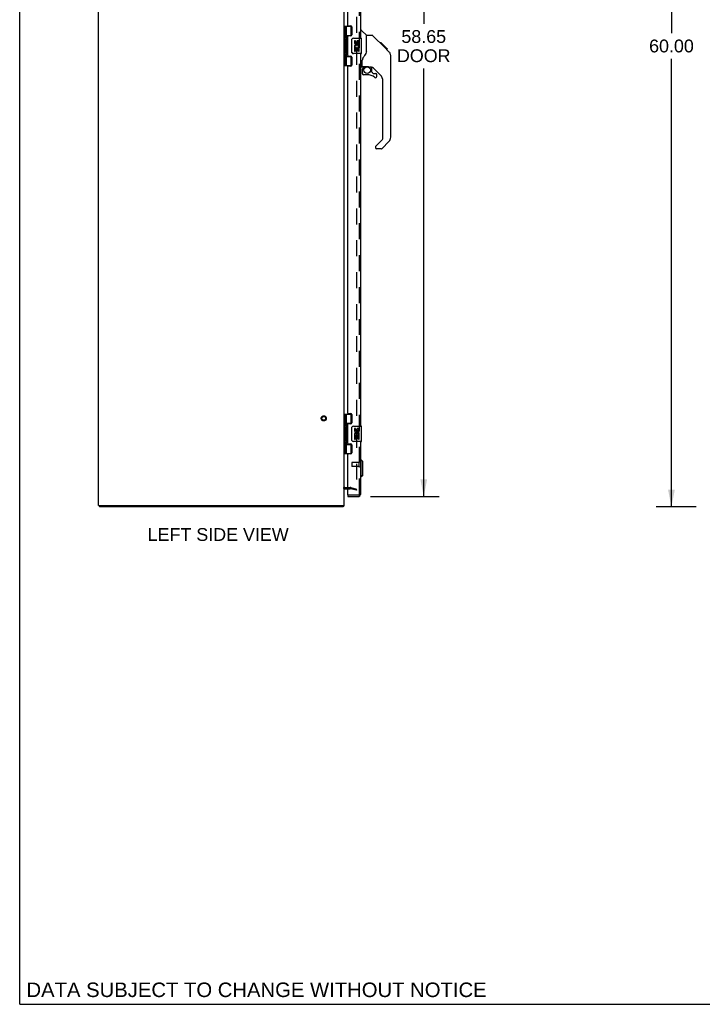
# Model space of a CAD drawing. Header units: inches. Extents: x 0 to 189, y 0 to 122.
# Tile 1 of 9: x 0 to 44, y 0 to 64. Entities that reach past the tile are written whole.
import ezdxf

# ---------------------------------------------------------------- set-up
doc = ezdxf.new("R2010")
doc.units = ezdxf.units.IN
doc.header["$LTSCALE"] = 10.388889
doc.header["$MEASUREMENT"] = 0
doc.linetypes.add('HIDDEN', pattern=[0.2, 0.1, -0.1])
doc.layers.get('0').update_dxf_attribs({"linetype": 'CONTINUOUS'})
for name, color, linetype in [('DEFAULT_2', 8, 'HIDDEN'), ('DIMENSIONS', 7, 'CONTINUOUS'), ('DOOR_ASSEMBLY', 7, 'CONTINUOUS')]:
    doc.layers.add(name, color=color, linetype=linetype)
doc.styles.get("Standard").update_dxf_attribs({"font": 'arial.ttf'})
doc.dimstyles.new('DIMSTYLE_1', dxfattribs={"dimtxt": 0.833333, "dimasz": 1.111111, "dimexe": 0.09, "dimexo": 0.07, "dimgap": 0.0375, "dimtad": 0, "dimtih": 1, "dimtoh": 1, "dimzin": 4, "dimdsep": 46, "dimtxsty": 'Standard', "dimblk": '_FILLED', "dimblk1": '_FILLED', "dimblk2": '_FILLED', "dimcen": 0.09, "dimadec": 3, "dimazin": 1, "dimtfac": 1, "dimtdec": 3, "dimtofl": 0, "dimtmove": 0, "dimatfit": 3, "dimldrblk": '_FILLED', "dimfxl": 0, "dimtolj": 1, "dimtzin": 4, "dimarcsym": 0})

# ---------------------------------------------------------------- blocks, each defined once
blk = doc.blocks.new('_FILLED')
at = {"color": 0, "linetype": 'ByBlock'}
blk.add_solid([(0, 0), (-1, 0.2), (-1, -0.2)], dxfattribs=at)
blk = doc.blocks.new('*D6')
at = {"layer": 'DIMENSIONS', "color": 2, "linetype": 'Continuous'}
for p, q in [((22.862, 91.724), (27.319, 91.724)), ((26.319, 91.724), (26.319, 63.847)), ((26.319, 33.074), (26.319, 60.931)), ((22.862, 33.074), (27.319, 33.074))]:
    blk.add_line(p, q, dxfattribs=at)
at = {"layer": 'DIMENSIONS', "color": 2, "linetype": 'Continuous', "xscale": 1.1111111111, "yscale": 1.1111111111, "zscale": 1.1111111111}
for p, rotation in [((26.319, 91.724), 90), ((26.319, 33.074), 270)]:
    blk.add_blockref('_FILLED', p, dxfattribs=dict(at, rotation=rotation))
at = {"layer": 'DIMENSIONS', "color": 2, "linetype": 'Continuous', "insert": (26.319, 63.431), "char_height": 0.8333, "width": 3.48823, "attachment_point": 2, "line_spacing_factor": 0.9}
blk.add_mtext('58.65\\PDOOR', dxfattribs=at)
blk = doc.blocks.new('*D9')
at = {"layer": 'DIMENSIONS', "color": 2, "linetype": 'Continuous'}
for p, q in [((44.073, 92.399), (41.455, 92.399)), ((42.455, 92.399), (42.455, 63.232)), ((42.455, 32.399), (42.455, 61.565)), ((44.073, 32.399), (41.455, 32.399))]:
    blk.add_line(p, q, dxfattribs=at)
at = {"layer": 'DIMENSIONS', "color": 2, "linetype": 'Continuous', "xscale": 1.1111111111, "yscale": 1.1111111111, "zscale": 1.1111111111}
for p, rotation in [((42.455, 92.399), 90), ((42.455, 32.399), 270)]:
    blk.add_blockref('_FILLED', p, dxfattribs=dict(at, rotation=rotation))
at = {"layer": 'DIMENSIONS', "color": 2, "linetype": 'Continuous', "insert": (42.455, 62.815), "char_height": 0.8333, "width": 2.91202, "attachment_point": 2, "line_spacing_factor": 0.9}
blk.add_mtext('60.00', dxfattribs=at)

msp = doc.modelspace()

# ---------------------------------------------------------------- linework, layer by layer
at = {"color": 7, "linetype": 'Continuous'}
for p, q in [((0, 0), (0, 122.222)), ((5.196, 32.474), (5.196, 32.399)), ((21.07, 32.474), (21.07, 32.399)), ((0, 0), (188.889, 0))]:
    msp.add_line(p, q, dxfattribs=at)
at = {"color": 3, "linetype": 'Continuous'}
for p, q in [((5.133, 32.474), (5.133, 92.324)), ((21.133, 32.474), (21.133, 92.324)), ((21.175, 33.574), (21.376, 33.574)), ((5.133, 32.474), (21.133, 32.474)), ((21.07, 32.399), (5.196, 32.399))]:
    msp.add_line(p, q, dxfattribs=at)
for points in [[(21.084, 32.413), (21.083, 32.411), (21.082, 32.409), (21.081, 32.407), (21.08, 32.405), (21.078, 32.403), (21.077, 32.402), (21.076, 32.401), (21.074, 32.4), (21.073, 32.399), (21.072, 32.399), (21.071, 32.399), (21.07, 32.399)], [(21.095, 32.429), (21.094, 32.428), (21.092, 32.426), (21.091, 32.424), (21.089, 32.422), (21.088, 32.42), (21.087, 32.417), (21.084, 32.413)]]:
    msp.add_lwpolyline(points, dxfattribs=at)
at = {"color": 7, "linetype": 'Continuous'}
msp.add_arc((21.175, 33.532), 0.042, 160.13812, 180, dxfattribs=at)
at = {"color": 3, "linetype": 'Continuous'}
for centre, radius, start, end in [((21.175, 33.532), 0.042, 90, 160.13812), ((21.016, 32.516), 0.117, 312.55692, 338.95735)]:
    msp.add_arc(centre, radius, start, end, dxfattribs=at)
at = {"layer": 'DEFAULT_2', "color": 8, "linetype": 'HIDDEN'}
for p, q in [((21.946, 91.301), (21.946, 33.496)), ((21.175, 33.649), (21.534, 33.649)), ((21.376, 33.574), (21.534, 33.574)), ((21.926, 33.469), (21.54, 33.573)), ((21.56, 33.645), (21.946, 33.542)), ((21.926, 33.469), (21.946, 33.542))]:
    msp.add_line(p, q, dxfattribs=at)
for points in [[(21.926, 33.476), (21.926, 33.476), (21.924, 33.476), (21.922, 33.477)], [(21.946, 33.496), (21.946, 33.494), (21.945, 33.492), (21.945, 33.49), (21.944, 33.487), (21.943, 33.486), (21.941, 33.484), (21.94, 33.482), (21.938, 33.48), (21.936, 33.479), (21.934, 33.478), (21.932, 33.477), (21.93, 33.477), (21.928, 33.476), (21.926, 33.476)]]:
    msp.add_lwpolyline(points, dxfattribs=at)
for radius in [0.164, 0.124]:
    msp.add_circle((19.808, 38.149), radius, dxfattribs=at)
for centre, radius, start, end in [((21.175, 33.532), 0.117, 90, 146.90018), ((21.534, 33.549), 0.1, 75, 90), ((21.534, 33.549), 0.025, 75, 90)]:
    msp.add_arc(centre, radius, start, end, dxfattribs=at)
at = {"layer": 'DOOR_ASSEMBLY', "color": 8, "linetype": 'HIDDEN'}
for p, q in [((22.126, 33.191), (22.126, 91.607)), ((21.626, 35.263), (21.626, 35.035)), ((22.083, 35.273), (21.636, 35.273)), ((22.083, 35.291), (22.083, 35.007)), ((22.083, 35.025), (21.636, 35.025)), ((22.084, 33.149), (21.391, 33.149))]:
    msp.add_line(p, q, dxfattribs=at)
at = {"layer": 'DOOR_ASSEMBLY', "color": 3, "linetype": 'Continuous'}
for p, q in [((22.201, 87.149), (22.201, 62.899)), ((21.376, 63.74), (21.376, 86.307)), ((21.407, 63.709), (21.564, 63.709)), ((21.626, 63.647), (21.626, 63.118)), ((21.376, 61.772), (21.376, 63.025)), ((21.564, 63.056), (21.407, 63.056)), ((21.407, 61.741), (21.564, 61.741)), ((21.626, 61.679), (21.626, 61.15)), ((22.201, 61.899), (22.201, 37.649)), ((21.376, 38.49), (21.376, 61.057)), ((21.564, 61.088), (21.407, 61.088)), ((21.407, 38.459), (21.564, 38.459)), ((21.626, 38.397), (21.626, 37.868)), ((21.376, 36.522), (21.376, 37.775)), ((21.564, 37.806), (21.407, 37.806)), ((22.201, 36.649), (22.201, 33.191)), ((21.407, 36.491), (21.564, 36.491)), ((21.626, 36.429), (21.626, 35.9)), ((21.376, 33.164), (21.376, 35.807)), ((21.564, 35.838), (21.407, 35.838)), ((21.376, 33.074), (22.084, 33.074))]:
    msp.add_line(p, q, dxfattribs=at)
at = {"layer": 'DOOR_ASSEMBLY', "color": 7, "linetype": 'Continuous'}
for p, q in [((21.133, 63.678), (21.618, 63.678)), ((21.172, 63.678), (21.172, 61.119)), ((21.271, 63.678), (21.271, 62.991)), ((21.591, 63.088), (21.591, 63.678)), ((21.271, 63.088), (21.618, 63.088)), ((21.288, 62.962), (21.288, 62.961)), ((21.288, 62.961), (21.288, 62.82)), ((21.56, 63.079), (21.612, 63.079)), ((21.56, 63.079), (21.56, 63.056)), ((21.736, 62.899), (22.246, 62.899)), ((22.201, 63.403), (22.263, 63.403)), ((22.261, 61.914), (22.261, 62.884)), ((22.589, 63.093), (22.291, 63.391)), ((22.956, 63.088), (22.595, 63.088)), ((22.595, 61.983), (22.595, 63.088)), ((23.776, 62.3), (23.011, 63.064)), ((21.271, 62.79), (21.271, 62.007)), ((21.288, 62.82), (21.288, 62.82)), ((21.636, 61.999), (21.636, 62.799)), ((21.874, 62.744), (21.811, 62.744)), ((21.811, 62.744), (21.811, 62.608)), ((21.83, 62.283), (21.811, 62.283)), ((21.811, 62.283), (21.811, 62.053)), ((21.864, 62.283), (21.891, 62.302)), ((21.864, 62.283), (22.123, 62.283)), ((21.874, 62.608), (21.874, 62.744)), ((21.874, 62.22), (21.939, 62.22)), ((21.874, 62.053), (21.874, 62.22)), ((21.939, 62.671), (21.939, 62.602)), ((21.939, 62.22), (21.939, 62.084)), ((22, 62.608), (22, 62.65)), ((22, 62.22), (22.063, 62.22)), ((22, 62.084), (22, 62.22)), ((22.055, 62.319), (22.113, 62.294)), ((22.063, 62.514), (22.063, 62.65)), ((22.063, 62.514), (22.123, 62.514)), ((22.063, 62.053), (22.063, 62.22)), ((22.123, 62.514), (22.123, 62.671)), ((22.123, 62.33), (22.123, 62.383)), ((22.123, 62.053), (22.123, 62.283)), ((23.533, 62.61), (23.466, 62.61)), ((23.54, 62.603), (23.473, 62.603)), ((23.55, 62.593), (23.483, 62.593)), ((23.556, 62.586), (23.49, 62.586)), ((23.564, 62.578), (23.498, 62.578)), ((23.584, 62.559), (23.517, 62.559)), ((23.533, 62.61), (23.86, 62.283)), ((23.607, 62.536), (23.54, 62.536)), ((23.63, 62.513), (23.563, 62.513)), ((23.654, 62.489), (23.587, 62.489)), ((23.677, 62.465), (23.611, 62.465)), ((23.701, 62.442), (23.634, 62.442)), ((23.723, 62.42), (23.656, 62.42)), ((23.743, 62.399), (23.677, 62.399)), ((23.761, 62.382), (23.694, 62.382)), ((23.774, 62.369), (23.707, 62.369)), ((23.778, 62.365), (23.711, 62.365)), ((23.78, 62.363), (23.713, 62.363)), ((23.781, 62.362), (23.714, 62.362)), ((23.781, 62.362), (23.714, 62.362)), ((23.763, 62.312), (23.715, 62.36)), ((23.784, 62.359), (23.717, 62.359)), ((23.788, 62.355), (23.721, 62.355)), ((23.794, 62.349), (23.727, 62.349)), ((23.808, 62.335), (23.741, 62.335)), ((23.823, 62.32), (23.756, 62.32)), ((23.776, 62.299), (23.763, 62.312)), ((23.83, 62.312), (23.764, 62.312)), ((23.837, 62.305), (23.77, 62.305)), ((23.776, 62.299), (24.055, 62.021)), ((23.849, 62.293), (23.783, 62.293)), ((23.855, 62.288), (23.788, 62.288)), ((23.858, 62.285), (23.791, 62.285)), ((23.859, 62.284), (23.793, 62.284)), ((23.86, 62.283), (23.793, 62.283)), ((23.86, 62.283), (23.793, 62.283)), ((23.948, 62.194), (23.86, 62.283)), ((23.877, 62.199), (23.944, 62.199)), ((23.946, 62.197), (23.879, 62.197)), ((23.948, 62.194), (23.882, 62.194)), ((21.271, 61.806), (21.271, 61.119)), ((21.271, 61.71), (21.618, 61.71)), ((21.288, 61.978), (21.288, 61.977)), ((21.288, 61.977), (21.288, 61.836)), ((21.288, 61.836), (21.288, 61.836)), ((21.56, 61.741), (21.56, 61.719)), ((21.612, 61.719), (21.56, 61.719)), ((21.591, 61.119), (21.591, 61.71)), ((22.246, 61.899), (21.736, 61.899)), ((21.811, 62.053), (21.874, 62.053)), ((21.939, 62.084), (22, 62.084)), ((22.063, 62.053), (22.123, 62.053)), ((24.17, 61.743), (24.168, 61.772)), ((24.17, 56.459), (24.17, 61.743)), ((21.133, 61.119), (21.618, 61.119)), ((22.28, 61.021), (22.201, 61.021)), ((22.319, 61.06), (22.319, 61.467)), ((22.339, 61.062), (22.634, 61.062)), ((22.377, 60.982), (22.457, 61.062)), ((22.383, 60.976), (22.38, 60.979)), ((22.387, 60.973), (22.383, 60.976)), ((22.391, 60.968), (22.387, 60.973)), ((22.634, 61.062), (22.641, 61.062)), ((22.907, 61.021), (22.819, 61.021)), ((22.949, 60.689), (22.949, 61.016)), ((23.485, 60.524), (22.983, 61.026)), ((22.319, 60.843), (22.319, 60.605)), ((22.634, 60.527), (22.398, 60.527)), ((22.953, 60.681), (23.024, 60.609)), ((23.033, 60.605), (23.185, 60.605)), ((23.264, 60.407), (23.264, 60.527)), ((23.658, 56.374), (23.658, 60.107)), ((23.185, 55.849), (23.185, 55.784)), ((23.199, 55.883), (23.635, 56.318)), ((24.054, 56.181), (23.602, 55.729)), ((23.546, 55.706), (23.264, 55.706)), ((21.133, 38.428), (21.618, 38.428)), ((21.172, 38.428), (21.172, 35.869)), ((21.271, 38.428), (21.271, 37.741)), ((21.271, 37.838), (21.618, 37.838)), ((21.56, 37.829), (21.612, 37.829)), ((21.56, 37.829), (21.56, 37.806)), ((21.591, 37.838), (21.591, 38.428)), ((21.271, 37.54), (21.271, 36.757)), ((21.288, 37.712), (21.288, 37.711)), ((21.288, 37.711), (21.288, 37.57)), ((21.288, 37.57), (21.288, 37.57)), ((21.636, 36.749), (21.636, 37.549)), ((21.736, 37.649), (22.246, 37.649)), ((21.874, 37.494), (21.811, 37.494)), ((21.811, 37.494), (21.811, 37.358)), ((21.874, 37.358), (21.874, 37.494)), ((21.939, 37.421), (21.939, 37.352)), ((22, 37.358), (22, 37.4)), ((22.063, 37.264), (22.063, 37.4)), ((22.063, 37.264), (22.123, 37.264)), ((22.123, 37.264), (22.123, 37.421)), ((22.261, 36.664), (22.261, 37.634)), ((21.271, 36.556), (21.271, 35.869)), ((21.288, 36.728), (21.288, 36.727)), ((21.288, 36.727), (21.288, 36.586)), ((21.288, 36.586), (21.288, 36.586)), ((22.246, 36.649), (21.736, 36.649)), ((21.83, 37.033), (21.811, 37.033)), ((21.811, 37.033), (21.811, 36.803)), ((21.811, 36.803), (21.874, 36.803)), ((21.864, 37.033), (21.891, 37.052)), ((21.864, 37.033), (22.123, 37.033)), ((21.874, 36.97), (21.939, 36.97)), ((21.874, 36.803), (21.874, 36.97)), ((21.939, 36.97), (21.939, 36.834)), ((21.939, 36.834), (22, 36.834)), ((22, 36.97), (22.063, 36.97)), ((22, 36.834), (22, 36.97)), ((22.055, 37.069), (22.113, 37.044)), ((22.063, 36.803), (22.063, 36.97)), ((22.063, 36.803), (22.123, 36.803)), ((22.123, 37.08), (22.123, 37.133)), ((22.123, 36.803), (22.123, 37.033)), ((21.271, 36.46), (21.618, 36.46)), ((21.56, 36.491), (21.56, 36.469)), ((21.612, 36.469), (21.56, 36.469)), ((21.591, 35.869), (21.591, 36.46)), ((21.133, 35.869), (21.618, 35.869)), ((22.24, 35.453), (22.201, 35.453)), ((22.358, 35.335), (22.24, 35.453)), ((22.24, 34.351), (22.24, 35.453)), ((22.358, 34.469), (22.358, 35.335)), ((22.24, 34.351), (22.201, 34.351)), ((22.358, 34.469), (22.24, 34.351)), ((21.376, 33.149), (21.391, 33.149)), ((21.376, 33.149), (21.376, 33.074))]:
    msp.add_line(p, q, dxfattribs=at)
for points in [[(21.271, 63.034), (21.272, 63.026), (21.274, 63.017), (21.277, 63.006), (21.281, 62.995), (21.285, 62.983), (21.29, 62.972), (21.295, 62.96), (21.3, 62.948), (21.304, 62.937), (21.308, 62.925), (21.311, 62.914), (21.313, 62.902), (21.313, 62.891), (21.313, 62.879), (21.311, 62.868), (21.308, 62.856), (21.304, 62.845), (21.3, 62.833), (21.295, 62.821), (21.29, 62.81), (21.285, 62.798), (21.281, 62.786), (21.277, 62.775), (21.274, 62.765), (21.272, 62.755), (21.271, 62.747)], [(21.636, 62.799), (21.636, 62.805), (21.637, 62.811), (21.638, 62.817), (21.639, 62.823), (21.641, 62.829), (21.643, 62.835)], [(23.011, 63.064), (23.004, 63.071), (22.995, 63.077), (22.986, 63.082), (22.976, 63.085), (22.966, 63.087), (22.956, 63.088)], [(23.715, 62.36), (23.693, 62.382), (23.671, 62.405), (23.649, 62.427)], [(21.271, 62.05), (21.272, 62.042), (21.274, 62.033), (21.277, 62.022), (21.281, 62.011), (21.285, 61.999), (21.29, 61.988), (21.295, 61.976), (21.3, 61.964), (21.304, 61.953), (21.308, 61.941), (21.311, 61.93), (21.313, 61.918), (21.313, 61.907), (21.313, 61.895), (21.311, 61.884), (21.308, 61.872), (21.304, 61.861), (21.3, 61.849), (21.295, 61.837), (21.29, 61.826), (21.285, 61.814), (21.281, 61.802), (21.277, 61.791), (21.274, 61.781), (21.272, 61.771), (21.271, 61.763)], [(21.643, 61.962), (21.641, 61.968), (21.639, 61.974), (21.638, 61.98), (21.637, 61.986), (21.636, 61.992), (21.636, 61.999)], [(22.372, 61.638), (22.362, 61.622), (22.346, 61.592), (22.334, 61.561), (22.325, 61.526), (22.32, 61.491), (22.319, 61.467)], [(22.595, 62.045), (22.574, 61.989), (22.544, 61.919), (22.507, 61.849), (22.465, 61.776), (22.417, 61.702), (22.372, 61.638)], [(24.17, 61.743), (24.168, 61.772), (24.163, 61.813), (24.154, 61.854), (24.14, 61.893), (24.122, 61.931), (24.1, 61.967), (24.074, 62), (24.055, 62.021)], [(22.391, 60.968), (22.382, 60.958), (22.373, 60.947), (22.365, 60.936), (22.358, 60.923), (22.353, 60.911), (22.348, 60.898), (22.344, 60.884), (22.341, 60.871), (22.34, 60.857), (22.339, 60.843)], [(22.38, 60.979), (22.378, 60.981), (22.378, 60.981), (22.377, 60.982), (22.377, 60.982)], [(22.641, 61.062), (22.661, 61.061), (22.682, 61.058), (22.703, 61.054), (22.722, 61.05), (22.741, 61.044), (22.757, 61.039), (22.77, 61.034), (22.783, 61.03), (22.793, 61.026), (22.802, 61.023), (22.81, 61.022), (22.818, 61.021), (22.819, 61.021)], [(21.271, 37.784), (21.272, 37.776), (21.274, 37.767), (21.277, 37.756), (21.281, 37.745), (21.285, 37.733), (21.29, 37.722), (21.295, 37.71), (21.3, 37.698), (21.304, 37.687), (21.308, 37.675), (21.311, 37.664), (21.313, 37.652), (21.313, 37.641), (21.313, 37.629), (21.311, 37.618), (21.308, 37.606), (21.304, 37.595), (21.3, 37.583), (21.295, 37.571), (21.29, 37.56), (21.285, 37.548), (21.281, 37.536), (21.277, 37.525), (21.274, 37.515), (21.272, 37.505), (21.271, 37.497)], [(21.636, 37.549), (21.636, 37.555), (21.637, 37.561), (21.638, 37.567), (21.639, 37.573), (21.641, 37.579), (21.643, 37.585)], [(21.271, 36.8), (21.272, 36.792), (21.274, 36.783), (21.277, 36.772), (21.281, 36.761), (21.285, 36.749), (21.29, 36.738), (21.295, 36.726), (21.3, 36.714), (21.304, 36.703), (21.308, 36.691), (21.311, 36.68), (21.313, 36.668), (21.313, 36.657), (21.313, 36.645), (21.311, 36.634), (21.308, 36.622), (21.304, 36.611), (21.3, 36.599), (21.295, 36.587), (21.29, 36.576), (21.285, 36.564), (21.281, 36.552), (21.277, 36.541), (21.274, 36.531), (21.272, 36.521), (21.271, 36.513)], [(21.643, 36.712), (21.641, 36.718), (21.639, 36.724), (21.638, 36.73), (21.637, 36.736), (21.636, 36.742), (21.636, 36.749)]]:
    msp.add_lwpolyline(points, dxfattribs=at)
msp.add_circle((22.634, 60.822), 0.217, dxfattribs=at)
at = {"layer": 'DOOR_ASSEMBLY', "color": 3, "linetype": 'Continuous'}
for centre, radius, start, end in [((21.407, 63.74), 0.031, 180, 270), ((21.564, 63.647), 0.062, 0, 90), ((21.407, 63.025), 0.031, 90, 180), ((21.564, 63.118), 0.062, 270, 360), ((21.407, 61.772), 0.031, 180, 270), ((21.564, 61.679), 0.062, 0, 90), ((21.407, 61.057), 0.031, 90, 180), ((21.564, 61.15), 0.062, 270, 360), ((21.407, 38.49), 0.031, 180, 270), ((21.564, 38.397), 0.062, 0, 90), ((21.564, 37.868), 0.062, 270, 360), ((21.407, 37.775), 0.031, 90, 180), ((21.407, 36.522), 0.031, 180, 270), ((21.564, 36.429), 0.062, 0, 90), ((21.407, 35.807), 0.031, 90, 180), ((21.564, 35.9), 0.062, 270, 360), ((21.391, 33.164), 0.015, 180, 270), ((22.084, 33.191), 0.117, 270, 360)]:
    msp.add_arc(centre, radius, start, end, dxfattribs=at)
at = {"layer": 'DOOR_ASSEMBLY', "color": 7, "linetype": 'Continuous'}
for centre, radius, start, end in [((21.198, 62.961), 0.09, 0.67198, 35.18775), ((21.736, 62.799), 0.1, 90, 158.79459), ((22.246, 62.884), 0.015, 0, 90), ((22.263, 63.363), 0.0394, 45, 90), ((22.575, 63.079), 0.0197, 7.5, 45), ((21.198, 62.821), 0.09, 324.81225, 359.32802), ((21.906, 62.608), 0.0943, 180, 360), ((21.965, 62.356), 0.154, 161.41988, 206.19629), ((21.969, 62.357), 0.157, 9.70314, 161.87913), ((21.969, 62.357), 0.157, 205.73705, 207.8532), ((21.906, 62.608), 0.0314, 180, 261.22946), ((21.969, 62.357), 0.0943, 336.59665, 215.11217), ((21.905, 62.613), 0.0362, 263.42855, 341.76278), ((22.031, 62.65), 0.0943, 71.72667, 167.43379), ((22.031, 62.65), 0.0314, 0, 180.04847), ((22.031, 62.65), 0.0943, 12.54017, 71.70103), ((21.969, 62.357), 0.157, 336.59665, 350.29686), ((21.198, 61.977), 0.09, 0.67198, 35.18775), ((21.198, 61.837), 0.09, 324.81225, 359.32802), ((21.736, 61.999), 0.1, 201.20502, 270), ((22.246, 61.914), 0.015, 270, 360), ((22.28, 61.06), 0.0394, 270, 360), ((22.339, 61.082), 0.0197, 180, 270), ((22.516, 60.843), 0.197, 135, 180), ((22.907, 60.824), 0.197, 45, 90), ((22.398, 60.605), 0.0787, 180, 270), ((22.634, 59.739), 0.787, 50.4788, 90), ((22.961, 60.689), 0.0118, 180, 225), ((23.033, 60.617), 0.0118, 225, 270), ((23.185, 60.407), 0.0787, 230.4788, 360), ((23.185, 60.527), 0.0787, 0, 90), ((23.067, 60.107), 0.591, 0, 45), ((23.776, 56.459), 0.394, 315, 360), ((23.233, 55.849), 0.0472, 135, 180), ((23.264, 55.784), 0.0787, 180, 270), ((23.579, 56.374), 0.0787, 315, 360), ((23.546, 55.784), 0.0787, 270, 315), ((21.198, 37.711), 0.09, 0.67198, 35.18775), ((21.198, 37.571), 0.09, 324.81225, 359.32802), ((21.736, 37.549), 0.1, 90, 158.79459), ((21.906, 37.358), 0.0943, 180, 360), ((21.969, 37.107), 0.157, 9.70314, 161.87913), ((21.906, 37.358), 0.0314, 180, 261.22946), ((21.969, 37.107), 0.0943, 336.59665, 215.11217), ((21.905, 37.363), 0.0362, 263.42855, 341.76278), ((22.031, 37.4), 0.0943, 71.72667, 167.43379), ((22.031, 37.4), 0.0314, 0, 180.04847), ((22.031, 37.4), 0.0943, 12.54017, 71.70103), ((22.246, 37.634), 0.015, 0, 90), ((21.198, 36.727), 0.09, 0.67198, 35.18775), ((21.198, 36.587), 0.09, 324.81225, 359.32802), ((21.736, 36.749), 0.1, 201.20502, 270), ((21.965, 37.106), 0.154, 161.41988, 206.19629), ((21.969, 37.107), 0.157, 205.73705, 207.8532), ((21.969, 37.107), 0.157, 336.59665, 350.29686), ((22.246, 36.664), 0.015, 270, 360)]:
    msp.add_arc(centre, radius, start, end, dxfattribs=at)
at = {"layer": 'DOOR_ASSEMBLY', "color": 8, "linetype": 'HIDDEN'}
for centre, radius, start, end in [((21.636, 35.263), 0.01, 90, 180), ((22.105, 35.291), 0.0215, 0, 180), ((21.636, 35.035), 0.01, 180, 270), ((22.105, 35.007), 0.0215, 180, 360), ((22.084, 33.191), 0.042, 270, 360)]:
    msp.add_arc(centre, radius, start, end, dxfattribs=at)
at = {"layer": 'DOOR_ASSEMBLY', "color": 7, "linetype": 'Continuous'}
for centre in [(21.36, 62.891), (21.36, 61.907), (21.36, 37.641), (21.36, 36.657)]:
    msp.add_ellipse(centre, major_axis=(0, 0.188), ratio=0.5625, start_param=1.007189, end_param=2.134404, dxfattribs=at)

# ---------------------------------------------------------------- texts
at = {"layer": 'DIMENSIONS', "color": 2, "linetype": 'Continuous', "attachment_point": 2, "line_spacing_factor": 0.9}
for s, insert, char_height, width in [('LEFT SIDE VIEW', (12.929, 31.006), 0.83333, 9.16357), ('DATA SUBJECT TO CHANGE WITHOUT NOTICE', (15.43, 1.417), 0.94444, 29.92028)]:
    msp.add_mtext(s, dxfattribs=dict(at, insert=insert, char_height=char_height, width=width))

# ---------------------------------------------------------------- dimensions: what is measured, and where the dimension line sits
at = {"layer": 'DIMENSIONS', "color": 2, "linetype": 'Continuous'}
dim = msp.add_linear_dim(base=(42.455, 32.399), p1=(44.143, 92.399), p2=(44.143, 32.399), angle=270, dimstyle='DIMSTYLE_1', dxfattribs=at)
dim.commit()
dim.dimension.update_dxf_attribs({"geometry": '*D9', "text_midpoint": (42.449, 62.394), "dimtype": 160})
dim = msp.add_linear_dim(base=(26.319, 33.074), p1=(22.792, 91.724), p2=(22.792, 33.074), angle=270, text='<>\\PDOOR', dimstyle='DIMSTYLE_1', dxfattribs=at)
dim.commit()
dim.dimension.update_dxf_attribs({"geometry": '*D6', "text_midpoint": (26.319, 62.389), "dimtype": 160})

doc.saveas('drawing.dxf')
